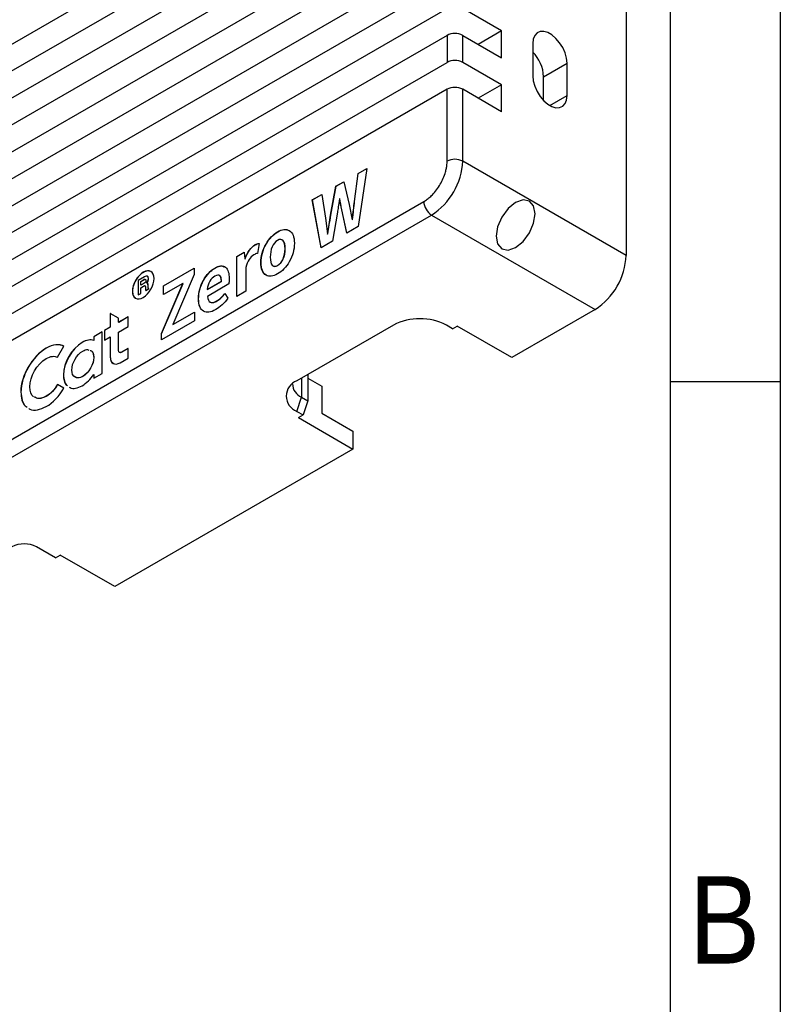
# Model space of a CAD drawing. Header units: millimetres. Extents: x 3 to 207, y 3 to 294.
# Tile 7 of 10: x 172 to 207, y 70 to 115. Entities that reach past the tile are written whole.
import ezdxf

# ---------------------------------------------------------------- set-up
doc = ezdxf.new("R2010")
doc.units = ezdxf.units.MM
doc.linetypes.add('SLD-双点画线', pattern=[12.7, 6.35, -1.27, 1.27, -1.27, 1.27, -1.27])
doc.linetypes.add('SLD-实线', pattern=[0])
for name, color, linetype in [('几何体', 7, 'SLD-实线'), ('注释', 2, 'SLD-实线'), ('草图直线', 1, 'SLD-实线'), ('装饰螺纹线', 6, 'SLD-双点画线')]:
    doc.layers.add(name, color=color, linetype=linetype)
doc.styles.add('SLDTEXTSTYLE2', font='Gothic.ttf', dxfattribs={"width": 0.913})

msp = doc.modelspace()

# ---------------------------------------------------------------- linework, layer by layer
at = {"layer": '几何体'}
for p, q in [((200.0011432, 132.8004689), (200.0011432, 104.2215405)), ((140.9577269, 95.8560777), (191.8694152, 125.2467698)), ((191.8694152, 124.0219585), (140.9577269, 94.6312665)), ((140.9577269, 93.4064553), (191.8694152, 122.7971473)), ((191.8694152, 121.5723361), (140.9577269, 92.1816441)), ((140.9577269, 90.9568329), (191.8694152, 120.3475249)), ((191.8694152, 119.1227137), (140.9577269, 89.7320216)), ((140.9577269, 88.5072104), (191.8694152, 117.8979024)), ((191.8694152, 116.6730912), (140.9577269, 87.2823992)), ((140.9577269, 86.057588), (191.8694152, 115.44828)), ((194.3442889, 114.4277699), (192.576522, 115.44828)), ((191.8694152, 114.2234688), (140.9577269, 84.8327768)), ((191.8694152, 114.2234688), (191.8694152, 112.9986576)), ((192.576522, 112.9986576), (192.576522, 114.2234688)), ((192.576522, 114.2234688), (194.3442889, 113.2029587)), ((194.3442889, 114.4277699), (193.2834564, 113.8153643)), ((194.3442889, 113.2029587), (194.3442889, 114.4277699)), ((195.7585025, 113.856324), (195.7585025, 112.3865505)), ((140.9577269, 83.6079656), (191.8694152, 112.9986576)), ((194.3442889, 111.9781474), (192.576522, 112.9986576)), ((196.2534772, 112.345969), (197.3141374, 112.9582751)), ((197.3141374, 111.4885016), (197.3141374, 112.9582751)), ((196.2534772, 111.2641024), (196.2534772, 112.345969)), ((194.3442889, 111.9781474), (193.2834564, 111.3657418)), ((194.3442889, 110.7533362), (194.3442889, 111.9781474)), ((191.8694152, 111.7738464), (140.9577269, 82.3831543)), ((191.8694152, 108.5076831), (191.8694152, 111.7738464)), ((192.576522, 108.5076831), (192.576522, 111.7738464)), ((194.3442889, 110.7533362), (192.576522, 111.7738464)), ((196.5361935, 111.0394042), (197.3141374, 111.4885016)), ((200.0011432, 104.2215405), (192.576522, 108.5076831)), ((187.6600099, 106.6781352), (187.8236946, 107.9491396)), ((187.667081, 106.6740531), (187.8307657, 107.9450575)), ((187.8236946, 107.9491396), (188.2216373, 108.178867)), ((187.8307657, 107.9450575), (187.8236946, 107.9491396)), ((187.8307657, 107.9450575), (188.2203284, 108.1699473)), ((188.2216373, 108.178867), (187.8349892, 105.5439693)), ((186.8217928, 107.370754), (187.1774038, 107.5760438)), ((186.8288639, 107.366672), (187.179088, 107.568852)), ((187.1774038, 107.5760438), (187.4201098, 106.5396437)), ((185.746512, 106.7500076), (186.1726758, 106.9960267)), ((185.7535831, 106.7459255), (186.1738313, 106.9885297)), ((186.1726758, 106.9960267), (186.3391867, 105.9156401)), ((186.5790767, 106.0541257), (186.8217928, 107.370754)), ((186.5861477, 106.0500436), (186.8288639, 107.366672)), ((186.8288639, 107.366672), (186.8217928, 107.370754)), ((142.0183871, 78.504486), (190.808755, 106.6705658)), ((186.1500969, 104.5713017), (185.746512, 106.7500076)), ((185.7535831, 106.7459255), (185.746512, 106.7500076)), ((186.1558017, 104.574595), (185.7535831, 106.7459255)), ((186.9911299, 106.806927), (186.9798456, 106.8004126)), ((186.998201, 106.8028449), (186.9911299, 106.806927)), ((187.4201098, 106.5396437), (187.5527573, 105.8470852)), ((187.667081, 106.6740531), (187.6600099, 106.6781352)), ((142.3719405, 77.8921135), (191.1623084, 106.0581934)), ((186.5861477, 106.0500436), (186.5790767, 106.0541257)), ((186.8895297, 106.1909787), (186.6609241, 104.866196)), ((187.3156935, 105.2441863), (187.0814458, 106.3017695)), ((187.0885168, 106.2976874), (187.0814458, 106.3017695)), ((187.3211613, 105.2473428), (187.0885168, 106.2976874)), ((191.1623084, 106.0581934), (198.5869296, 101.7720508)), ((186.3391867, 105.9156401), (186.4351447, 105.2019012)), ((187.5527573, 105.8470852), (187.5668679, 105.8552311)), ((187.5598284, 105.8430032), (187.5527573, 105.8470852)), ((187.5598284, 105.8430032), (187.573939, 105.851149)), ((187.573939, 105.851149), (187.5668679, 105.8552311)), ((186.4351447, 105.2019012), (186.4464291, 105.2084155)), ((186.4422158, 105.1978192), (186.4351447, 105.2019012)), ((186.4422158, 105.1978192), (186.4535002, 105.2043335)), ((186.4535002, 105.2043335), (186.4464291, 105.2084155)), ((187.8349892, 105.5439693), (187.3156935, 105.2441863)), ((183.1487078, 104.7011617), (183.1416367, 104.7052437)), ((183.3279004, 104.7736673), (183.2545213, 104.3174083)), ((183.6510463, 104.7402128), (183.6439752, 104.7442948)), ((184.4271687, 104.8916847), (184.3664259, 104.9316689)), ((184.4271687, 104.8916847), (184.4200976, 104.8957667)), ((186.6609241, 104.866196), (186.1500969, 104.5713017)), ((182.3147142, 104.1822461), (182.6533782, 104.3777527)), ((182.3217853, 104.1781641), (182.6540923, 104.3700008)), ((182.6533782, 104.3777527), (182.6815994, 104.071397)), ((182.3147142, 102.3571824), (182.3147142, 104.1822461)), ((182.3217853, 104.1781641), (182.3147142, 104.1822461)), ((182.3217853, 102.3612644), (182.3217853, 104.1781641)), ((182.6815994, 104.071397), (182.692894, 104.0779172)), ((182.6886704, 104.067315), (182.6815994, 104.071397)), ((182.6886704, 104.067315), (182.699965, 104.0738352)), ((182.699965, 104.0738352), (182.692894, 104.0779172)), ((184.4271687, 104.067146), (184.4200976, 104.071228)), ((178.0757233, 103.4539375), (178.0686523, 103.4580196)), ((178.9872817, 102.847987), (180.3786578, 103.6512113)), ((178.9943527, 102.8439049), (180.3786578, 103.6430472)), ((180.3786578, 103.3644162), (179.4077931, 101.0831718)), ((180.3786578, 103.6512113), (180.3786578, 103.3644162)), ((181.3198937, 103.6454098), (181.3128227, 103.6494918)), ((181.7540583, 103.7037778), (181.7854872, 103.6927658)), ((182.7267573, 103.6835679), (182.7267573, 102.5950498)), ((178.1262941, 103.2561602), (177.8385882, 103.0900711)), ((177.8385882, 103.0900711), (177.8385882, 102.4338493)), ((177.9550958, 103.0438507), (178.1033091, 103.1294124)), ((177.9550958, 102.8690327), (177.9550958, 103.0438507)), ((177.9621669, 103.0397687), (177.9550958, 103.0438507)), ((178.0946001, 102.9495668), (177.9550958, 102.8690327)), ((177.9621669, 103.0397687), (178.1103802, 103.1253304)), ((177.9621669, 102.8731148), (177.9621669, 103.0397687)), ((178.1103802, 103.1253304), (178.1033091, 103.1294124)), ((178.2703428, 102.9557295), (178.261504, 102.960832)), ((178.2784134, 102.9486685), (178.2693796, 102.9561185)), ((178.2784134, 102.9486685), (178.2713423, 102.9527506)), ((178.2891095, 103.0594967), (178.2820384, 103.0635788)), ((178.3124876, 103.1701931), (178.3054165, 103.1742751)), ((178.8941396, 100.6725795), (179.8678203, 102.9554495)), ((178.9012107, 100.6684974), (179.8748913, 102.9513675)), ((179.8678203, 102.9554495), (178.9872817, 102.4471254)), ((179.8748913, 102.9513675), (179.8678203, 102.9554495)), ((180.8090665, 103.0930515), (180.8019954, 103.0971335)), ((180.9741587, 102.6783356), (181.6176335, 103.0498057)), ((181.9534815, 102.9275605), (180.9798009, 102.3654666)), ((180.9812297, 102.6742535), (181.6247046, 103.0457236)), ((181.6247046, 103.0457236), (181.6176335, 103.0498057)), ((183.6510463, 103.3257837), (183.6439752, 103.3298657)), ((177.8385882, 102.4338493), (177.9550958, 102.5011078)), ((177.8456592, 102.4297673), (177.9621669, 102.4970258)), ((177.9550958, 102.7582881), (178.0779451, 102.8292074)), ((177.9550958, 102.5011078), (177.9550958, 102.7582881)), ((177.9621669, 102.754206), (177.9550958, 102.7582881)), ((177.9621669, 102.4970258), (177.9550958, 102.5011078)), ((177.9621669, 102.754206), (178.0850162, 102.8251254)), ((177.9621669, 102.4970258), (177.9621669, 102.754206)), ((178.0850162, 102.8251254), (178.0779451, 102.8292074)), ((178.1833637, 102.632884), (178.3149334, 102.7088376)), ((178.1904347, 102.628802), (178.1833637, 102.632884)), ((178.1904347, 102.628802), (178.3220045, 102.7047556)), ((178.2966405, 102.8383906), (178.2895695, 102.8424726)), ((178.300209, 102.7397636), (178.2931379, 102.7438456)), ((178.3220045, 102.7221487), (178.3149334, 102.7262308)), ((178.3149334, 102.7088376), (178.3149334, 102.7262308)), ((178.3220045, 102.7047556), (178.3149334, 102.7088376)), ((178.3220045, 102.7047556), (178.3220045, 102.7221487)), ((178.9872817, 102.4471254), (178.9872817, 102.847987)), ((178.9943527, 102.8439049), (178.9872817, 102.847987)), ((178.9943527, 102.4512075), (178.9943527, 102.8439049)), ((180.9812297, 102.6742535), (180.9741587, 102.6783356)), ((181.77286, 102.4941272), (181.9139658, 102.2822694)), ((182.7267573, 102.5950498), (182.3147142, 102.3571824)), ((177.8456592, 102.4297673), (177.8385882, 102.4338493)), ((180.5832871, 102.2587608), (180.576216, 102.2628429)), ((181.4243201, 102.1576521), (181.4172491, 102.1617342)), ((176.5682108, 101.589123), (176.5663542, 101.5880513)), ((176.5663542, 101.5880513), (176.5663542, 100.9644117)), ((176.5734253, 101.5839692), (176.5663542, 101.5880513)), ((176.9498804, 101.3687182), (176.5682108, 101.589123)), ((176.5752819, 101.585041), (176.5734253, 101.5839692)), ((176.5734253, 101.5839692), (176.5734253, 100.9603297)), ((179.4077931, 101.0831718), (180.3899421, 101.6501543)), ((179.4148642, 101.0790897), (180.3899421, 101.6419903)), ((180.3899421, 101.6501543), (180.3899421, 101.2460351)), ((180.8118927, 101.6900388), (180.8048216, 101.6941208)), ((198.5869296, 101.7720508), (194.8039083, 99.5881591)), ((177.3870422, 101.4381848), (176.9498804, 101.1858167)), ((176.9498804, 101.1858167), (176.9498804, 101.3687182)), ((176.9569515, 101.1817346), (176.9498804, 101.1858167)), ((177.3870422, 101.4300207), (176.9569515, 101.1817346)), ((177.3870422, 100.9953029), (177.3870422, 101.4381848)), ((180.3899421, 101.2460351), (178.8941396, 100.3825267)), ((176.2033871, 100.7548753), (175.8198609, 100.5334703)), ((176.2033871, 100.7467112), (175.826932, 100.5293883)), ((176.2033871, 98.861865), (176.2033871, 100.7548753)), ((176.5663542, 100.9644117), (176.304375, 100.8131743)), ((176.304375, 100.8131743), (176.304375, 100.3702925)), ((176.3114461, 100.8090923), (176.304375, 100.8131743)), ((176.5734253, 100.9603297), (176.3114461, 100.8090923)), ((176.3114461, 100.8090923), (176.3114461, 100.3743745)), ((176.5734253, 100.9603297), (176.5663542, 100.9644117)), ((176.9498804, 100.7429348), (177.3870422, 100.9953029)), ((176.9498804, 99.9028732), (176.9498804, 100.7429348)), ((179.4148642, 101.0790897), (179.4077931, 101.0831718)), ((189.4298968, 101.0576937), (185.0458348, 98.5268285)), ((192.1169026, 100.8944121), (191.8340599, 101.0576937)), ((192.1169026, 100.8944121), (192.3290346, 101.0168733)), ((194.8039083, 99.5881591), (192.3290346, 101.0168733)), ((175.3002498, 100.2681092), (175.2931787, 100.2721912)), ((175.8198609, 100.5334703), (175.8198609, 100.3655543)), ((175.826932, 100.5293883), (175.8198609, 100.5334703)), ((175.826932, 100.3614722), (175.8198609, 100.3655543)), ((175.826932, 100.5293883), (175.826932, 100.3614722)), ((176.304375, 100.3702925), (176.5663542, 100.5215299)), ((176.5663542, 100.5215299), (176.5663542, 99.6181288)), ((176.5734253, 100.5174478), (176.5663542, 100.5215299)), ((176.5734253, 100.5174478), (176.5734253, 99.6140467)), ((178.8941396, 100.3825267), (178.8941396, 100.6725795)), ((178.9012107, 100.6684974), (178.8941396, 100.6725795)), ((178.9012107, 100.3866088), (178.9012107, 100.6684974)), ((173.6661268, 100.0061684), (173.6590557, 100.0102505)), ((174.1738619, 99.5972757), (174.4618383, 100.0960653)), ((177.3870631, 100.0025244), (177.0821394, 99.8264957)), ((177.0892105, 99.8224137), (177.0821394, 99.8264957)), ((177.3870631, 99.9943603), (177.0892105, 99.8224137)), ((177.3870631, 99.5596908), (177.3870631, 100.0025244)), ((175.8198609, 99.5936279), (175.8198609, 99.5904235)), ((175.826932, 99.5895459), (175.8198609, 99.5936279)), ((175.826932, 99.5863415), (175.8198609, 99.5904235)), ((175.826932, 99.5895459), (175.826932, 99.5863415)), ((176.5734253, 99.6140467), (176.5663542, 99.6181288)), ((177.0272888, 99.3519975), (177.3870631, 99.5596908)), ((174.4479522, 98.7918756), (174.4408812, 98.7959576)), ((175.3291953, 98.7258024), (175.3221242, 98.7298844)), ((175.8198609, 98.6404601), (176.2033871, 98.861865)), ((175.8198609, 98.8184851), (175.8198609, 98.6404601)), ((175.826932, 98.8144031), (175.8198609, 98.8184851)), ((175.826932, 98.8144031), (175.826932, 98.6445421)), ((185.2579668, 98.6492898), (185.2579668, 97.7867192)), ((185.5408095, 98.8125714), (185.5408095, 97.6234376)), ((185.5408095, 98.6496215), (186.1772056, 98.2822379)), ((172.5162931, 98.0145862), (172.5092221, 98.0186682)), ((174.4618383, 98.195727), (174.1738619, 98.3620263)), ((186.1772056, 98.2822379), (186.1772056, 97.0574266)), ((173.6661268, 97.8200833), (173.6590557, 97.8241653)), ((185.0458348, 97.1389348), (185.2579668, 97.7867192)), ((185.2579668, 97.7867192), (185.5408095, 97.6234376)), ((185.5408095, 97.6234376), (185.3286775, 96.9756531)), ((185.0458348, 97.1389348), (185.3286775, 96.9756531)), ((185.1165454, 96.8531919), (185.3286775, 96.9756531)), ((185.1165454, 96.8531919), (187.5914192, 95.4244777)), ((186.1772056, 97.0574266), (187.5914192, 96.2410185)), ((187.5914192, 96.2410185), (187.5914192, 95.4244777)), ((187.5914192, 95.4244777), (176.7726854, 89.1789557)), ((174.0835585, 90.4864331), (173.2230094, 90.9832176)), ((174.0857221, 90.4852331), (174.2978117, 90.6076699)), ((176.7726854, 89.1789557), (174.2978117, 90.6076699))]:
    msp.add_line(p, q, dxfattribs=at)
at = {"layer": '几何体', "flags": 128}
for points in [[(197.3141374, 112.9582751), (197.2915354, 113.186275), (197.2250431, 113.4271201), (197.1185247, 113.6668133), (196.9781706, 113.8914245), (196.8121378, 114.0879001), (196.6300755, 114.2448217), (196.4425644, 114.3530695), (196.2605021, 114.4063526), (196.0944693, 114.4015744), (195.9541152, 114.3390126), (195.8475968, 114.2223029), (195.7811045, 114.0582283), (195.7585025, 113.856324)], [(195.7585025, 112.3865505), (195.7811045, 112.1585506), (195.8475968, 111.9177055), (195.9541152, 111.6780123), (196.0944693, 111.4534011), (196.2605021, 111.2569255), (196.4425644, 111.100004), (196.6300755, 110.9917561), (196.8121378, 110.938473), (196.9781706, 110.9432512), (197.1185247, 111.0058131), (197.2250431, 111.1225227), (197.2915354, 111.2865973), (197.3141374, 111.4885016)]]:
    msp.add_lwpolyline(points, dxfattribs=at)
at = {"layer": '几何体'}
for centre, radius, start, end in [((192.2229686, 113.5411133), 0.768511, 62.60967224, 117.39032776), ((194.5375309, 112.2596353), 1.7181168, 2.88027074, 44.71255926), ((192.2229686, 112.316302), 0.768511, 62.60967224, 117.39032776), ((192.2229686, 111.0914908), 0.768511, 62.60967224, 117.39032776), ((189.5190666, 108.6399127), 3.0603134, 302.47639789, 357.52360196), ((192.2229686, 107.8253276), 0.768511, 62.60967224, 117.39032776), ((191.5763631, 106.7054962), 0.7684024, 182.60547849, 237.39452166), ((196.9436972, 104.3537646), 3.0603037, 302.47630356, 357.5236963), ((178.5033127, 102.7207572), 0.3317967, 186.81199471, 195.35747094), ((190.6319783, 98.7376848), 2.6129372, 62.60967224, 117.39032776), ((185.3092107, 97.8328816), 0.742246, 110.7834208, 249.2165792), ((185.5098374, 98.397677), 0.6608391, 180.61917089, 247.59583364), ((172.664395, 89.9050958), 1.2142473, 62.60967223, 117.39032777)]:
    msp.add_arc(centre, radius, start, end, dxfattribs=at)
for points, knots in [([(190.808755, 106.6705658), (190.8355456, 106.6866865), (190.8889071, 106.7187957), (190.9683284, 106.7753571), (191.0466385, 106.8377112), (191.1238388, 106.9064823), (191.2421607, 107.0230894), (191.395365, 107.2026963), (191.5637349, 107.4591889), (191.7017787, 107.7333971), (191.7889573, 107.9788542), (191.8387868, 108.1844928), (191.8647218, 108.3509904), (191.8678462, 108.4553019), (191.8694152, 108.5076831)], [0, 0, 0, 0, 0.0482774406, 0.0961591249, 0.1439200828, 0.1918374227, 0.2401855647, 0.3700030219, 0.5000480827, 0.6298656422, 0.7599108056, 0.8401054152, 0.9197070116, 1, 1, 1, 1]), ([(183.6439752, 104.7442948), (183.7869481, 104.9941108), (183.9628966, 105.179347), (184.3805921, 105.4204774), (184.5564998, 105.4383635), (184.6995033, 105.3536382)], [2, 2, 2, 2, 3, 3, 4, 4, 4, 4]), ([(183.6510463, 104.7402128), (183.7940192, 104.9900287), (183.9699677, 105.1752649), (184.3876632, 105.4163954), (184.5635709, 105.4342815), (184.7065744, 105.3495562)], [2, 2, 2, 2, 3, 3, 4, 4, 4, 4]), ([(184.6995033, 105.3536382), (184.8537606, 105.2623199), (184.9309351, 105.0700792), (184.9309351, 104.7767687), (184.9309351, 104.4877822), (184.8537606, 104.208582), (184.6995033, 103.9392091)], [4, 4, 4, 4, 5, 5, 5, 6, 6, 6, 6]), ([(183.6439752, 103.3298657), (183.4896772, 103.4211134), (183.4125536, 103.6112393), (183.4125536, 103.9002258), (183.4125536, 104.1935362), (183.4896772, 104.4748513), (183.6439752, 104.7442948)], [0, 0, 0, 0, 1, 1, 1, 2, 2, 2, 2]), ([(183.6510463, 103.3257837), (183.4967482, 103.4170313), (183.4196247, 103.6071572), (183.4196247, 103.8961437), (183.4196247, 104.1894542), (183.4967482, 104.4707693), (183.6510463, 104.7402128)], [0, 0, 0, 0, 1, 1, 1, 2, 2, 2, 2]), ([(184.4200976, 104.8957667), (184.3598598, 104.9652797), (184.2770941, 104.9696468), (184.1717393, 104.9088267), (184.0663436, 104.8479831), (183.9835779, 104.7480567), (183.9233809, 104.6090183)], [2, 2, 2, 2, 3, 3, 3, 4, 4, 4, 4]), ([(184.4200976, 104.071228), (184.4783968, 104.2047939), (184.5075873, 104.3585274), (184.5075873, 104.5323752), (184.5075873, 104.7083615), (184.4783968, 104.8294586), (184.4200976, 104.8957667)], [0, 0, 0, 0, 1, 1, 1, 2, 2, 2, 2]), ([(184.4271687, 104.067146), (184.4854679, 104.2007119), (184.5146583, 104.3544453), (184.5146583, 104.5282932), (184.5146583, 104.7042794), (184.4854679, 104.8253766), (184.4271687, 104.8916847)], [0, 0, 0, 0, 1, 1, 1, 2, 2, 2, 2]), ([(183.9233809, 104.6090183), (183.8650409, 104.4753757), (183.8358913, 104.3205996), (183.8358913, 104.1446134), (183.8358913, 103.9707655), (183.8650409, 103.8507111), (183.9233809, 103.7844795)], [4, 4, 4, 4, 5, 5, 5, 6, 6, 6, 6]), ([(184.6995033, 103.9392091), (184.5546021, 103.6882329), (184.3786944, 103.5030673), (184.1717393, 103.3835947), (183.9647434, 103.2640985), (183.7888458, 103.2461712), (183.6439752, 103.3298657)], [6, 6, 6, 6, 7, 7, 7, 8, 8, 8, 8]), ([(183.9233809, 103.7844795), (183.9835779, 103.7170814), (184.0663436, 103.7138336), (184.1717393, 103.7746773), (184.2770941, 103.8354973), (184.3598598, 103.9343044), (184.4200976, 104.071228)], [6, 6, 6, 6, 7, 7, 7, 8, 8, 8, 8]), ([(183.9890754, 103.7432791), (183.9949596, 103.739049), (184.0242732, 103.7179758), (184.1056813, 103.7315277), (184.2196199, 103.7884013), (184.3434342, 103.9028544), (184.3989222, 104.0117248), (184.4271687, 104.067146)], [0, 0, 0, 0, 0.0528789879, 0.2634317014, 0.4893745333, 0.7400631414, 1, 1, 1, 1]), ([(178.0686523, 103.4580196), (177.7962325, 103.300755), (177.574597, 102.9169095), (177.574597, 102.6023823), (177.574597, 102.2881259), (177.7962325, 102.1604089), (178.0686523, 102.3176735)], [0, 0, 0, 0, 1, 1, 1, 2, 2, 2, 2]), ([(178.0757233, 103.4539375), (178.0099251, 103.4071201), (177.8805281, 103.31505), (177.7179423, 103.0891518), (177.6075499, 102.8386583), (177.5692846, 102.5920379), (177.6032653, 102.3903305), (177.6797207, 102.3231535), (177.7151337, 102.2920381)], [0, 0, 0, 0, 0.1725943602, 0.3394195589, 0.5062345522, 0.6788025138, 0.851226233, 1, 1, 1, 1]), ([(178.0686523, 102.3176735), (178.3410042, 102.4748989), (178.5625834, 102.8584783), (178.5625834, 103.1727347), (178.5625834, 103.487262), (178.3410042, 103.615245), (178.0686523, 103.4580196)], [2, 2, 2, 2, 3, 3, 3, 4, 4, 4, 4]), ([(178.4080603, 103.4915881), (178.3632825, 103.5076207), (178.2666459, 103.5422213), (178.1423988, 103.4847687), (178.0757233, 103.4539375)], [0, 0, 0, 0, 0.46336384, 1, 1, 1, 1]), ([(181.3198937, 103.6454098), (181.3753534, 103.6735729), (181.4816367, 103.727545), (181.6266767, 103.7613974), (181.6943824, 103.7286531), (181.7241475, 103.7142579)], [0, 0, 0, 0, 0.3794566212, 0.7271940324, 1, 1, 1, 1]), ([(181.6247046, 103.0457236), (181.6228375, 103.0902432), (181.6194139, 103.1718786), (181.5945817, 103.2631473), (181.560915, 103.2903526), (181.5485552, 103.3003403)], [0, 0, 0, 0, 0.43153436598, 0.79130323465, 1, 1, 1, 1]), ([(178.3094885, 102.7242062), (178.3083295, 102.7247466), (178.3052553, 102.7261799), (178.3021125, 102.7317171), (178.300861, 102.7370072), (178.300209, 102.7397636)], [0, 0, 0, 0, 0.224694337, 0.5960383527, 1, 1, 1, 1]), ([(181.0983122, 102.1172974), (181.1144026, 102.1056128), (181.1603479, 102.072248), (181.2763613, 102.0828475), (181.3726886, 102.1315484), (181.4243201, 102.1576521)], [0, 0, 0, 0, 0.2000479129, 0.5712244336, 1, 1, 1, 1]), ([(175.3221242, 99.8794564), (175.3986816, 99.9172406), (175.5027888, 99.9686216), (175.5790347, 99.9359027), (175.5992116, 99.9272443)], [0, 0, 0, 0, 0.73537072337, 1, 1, 1, 1]), ([(175.65347, 99.909802), (175.6711732, 99.9055657), (175.7349328, 99.8903082), (175.7999452, 99.779604), (175.8131447, 99.6563448), (175.8198609, 99.5936279)], [0, 0, 0, 0, 0.1588162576, 0.5719876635, 1, 1, 1, 1]), ([(175.660541, 99.90572), (175.6782443, 99.9014837), (175.7420038, 99.8862262), (175.8070163, 99.7755219), (175.8202158, 99.6522628), (175.826932, 99.5895459)], [0, 0, 0, 0, 0.1588162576, 0.5719876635, 1, 1, 1, 1]), ([(177.0892105, 99.8224137), (177.0688844, 99.8125222), (177.0400884, 99.7985089), (177.0190442, 99.8078558), (177.0128543, 99.8106051)], [0, 0, 0, 0, 0.7058641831, 1, 1, 1, 1]), ([(176.5734253, 99.6140467), (176.5812411, 99.53801), (176.5957805, 99.3965624), (176.68514, 99.3392571), (176.7264634, 99.3127569)], [0, 0, 0, 0, 0.5375605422, 1, 1, 1, 1]), ([(174.4408812, 98.7959576), (174.4489706, 98.7027705), (174.4648717, 98.5195964), (174.5441878, 98.3533767), (174.6185468, 98.3064417), (174.6360477, 98.2953953)], [0, 0, 0, 0, 0.4419137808, 0.868650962, 1, 1, 1, 1]), ([(174.4479522, 98.7918756), (174.4560961, 98.6987712), (174.472104, 98.5157599), (174.5494645, 98.3514959), (174.6213036, 98.3056571), (174.6364655, 98.2959827)], [0, 0, 0, 0, 0.4496434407, 0.8838448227, 1, 1, 1, 1]), ([(175.3291953, 98.7258024), (175.2538451, 98.6920104), (175.1142471, 98.6294055), (175.0127851, 98.681746), (174.9660887, 98.7058349)], [0, 0, 0, 0, 0.539765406, 1, 1, 1, 1]), ([(172.5092221, 98.0186682), (172.519982, 97.8927227), (172.5411325, 97.6451557), (172.6542064, 97.4146058), (172.7624623, 97.3478241), (172.7935014, 97.3286764)], [0, 0, 0, 0, 0.4248375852, 0.8350893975, 1, 1, 1, 1]), ([(172.5162931, 98.0145862), (172.5270992, 97.8887109), (172.5483404, 97.6412821), (172.6595036, 97.4127564), (172.7652429, 97.3470759), (172.7939191, 97.3292636)], [0, 0, 0, 0, 0.4301066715, 0.8454466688, 1, 1, 1, 1]), ([(174.7097128, 98.2436949), (174.7223456, 98.2341099), (174.7979861, 98.1767181), (174.9988802, 98.1717828), (175.1939221, 98.2592286), (175.2931787, 98.3037297)], [0, 0, 0, 0, 0.0896374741, 0.5367170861, 1, 1, 1, 1]), ([(173.6590557, 97.8241653), (173.5465516, 97.7735619), (173.3414154, 97.6812934), (173.1922973, 97.7577238), (173.124961, 97.792237)], [0, 0, 0, 0, 0.54843604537, 1, 1, 1, 1]), ([(173.6661268, 97.8200833), (173.5536227, 97.7694799), (173.3484864, 97.6772113), (173.1993684, 97.7536417), (173.1320321, 97.7881549)], [0, 0, 0, 0, 0.54843604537, 1, 1, 1, 1]), ([(172.8671683, 97.2769787), (172.88572, 97.2628255), (172.9891309, 97.1839323), (173.2618882, 97.1764358), (173.5251042, 97.2945567), (173.6590557, 97.3546688)], [0, 0, 0, 0, 0.0969532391, 0.5404365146, 1, 1, 1, 1])]:
    msp.add_open_spline(points, degree=3, knots=knots, dxfattribs=at)
for points in [[(186.9798456, 106.8004126), (186.9403298, 106.5190174), (186.9102109, 106.3158649), (186.8895297, 106.1909787)], [(187.0814458, 106.3017695), (187.043787, 106.4929343), (187.0137089, 106.6613359), (186.9911299, 106.806927)], [(187.0885168, 106.2976874), (187.050858, 106.4888523), (187.02078, 106.6572539), (186.998201, 106.8028449)], [(187.5668679, 105.8552311), (187.6007414, 106.1637193), (187.6317786, 106.4380285), (187.6600099, 106.6781352)], [(187.573939, 105.851149), (187.6078125, 106.1596373), (187.6388496, 106.4339465), (187.667081, 106.6740531)], [(186.4464291, 105.2084155), (186.4878018, 105.4799845), (186.5320312, 105.7618623), (186.5790767, 106.0541257)], [(186.4535002, 105.2043335), (186.4948728, 105.4759024), (186.5391023, 105.7577803), (186.5861477, 106.0500436)], [(182.692894, 104.0779172), (182.8114309, 104.3918467), (182.9610051, 104.6009673), (183.1416367, 104.7052437)], [(183.1416367, 104.7052437), (183.2112203, 104.7454135), (183.2733048, 104.7682174), (183.3279004, 104.7736673)], [(183.1487078, 104.7011617), (183.2182914, 104.7413314), (183.2803759, 104.7641354), (183.3349715, 104.7695853)], [(182.699965, 104.0738352), (182.818502, 104.3877646), (182.9680761, 104.5968852), (183.1487078, 104.7011617)], [(183.2545213, 104.3174083), (183.2018235, 104.3065385), (183.1472789, 104.2848296), (183.0908264, 104.2522403)], [(183.0908264, 104.2522403), (182.9289884, 104.1588132), (182.8076355, 103.969242), (182.7267573, 103.6835679)], [(180.8019954, 103.0971335), (180.9449581, 103.3512734), (181.1152644, 103.5354439), (181.3128227, 103.6494918)], [(180.8090665, 103.0930515), (180.9520291, 103.3471914), (181.1223355, 103.5313618), (181.3198937, 103.6454098)], [(181.3128227, 103.6494918), (181.5235222, 103.7711261), (181.6881864, 103.7835877), (181.8067234, 103.6869296)], [(181.6176335, 103.0498057), (181.6176335, 103.3191871), (181.51788, 103.3963384), (181.3184751, 103.2812244)], [(181.8067234, 103.6869296), (181.9177204, 103.5945726), (181.9732343, 103.4180392), (181.9732343, 103.1573175)], [(178.1643412, 103.0103168), (178.1495377, 102.988111), (178.1262941, 102.9678634), (178.0946001, 102.9495668)], [(178.1033091, 103.1294124), (178.1344756, 103.1474045), (178.1572032, 103.1504945), (178.1714793, 103.1387127)], [(178.1103802, 103.1253304), (178.1278334, 103.1354059), (178.1426402, 103.1408082), (178.1547984, 103.1415425)], [(178.2491434, 103.2841822), (178.2190318, 103.2954142), (178.1780668, 103.2860479), (178.1262941, 103.2561602)], [(178.1865287, 103.0918526), (178.1865287, 103.059686), (178.1791218, 103.0324842), (178.1643412, 103.0103168)], [(178.1714793, 103.1387127), (178.1815007, 103.1299167), (178.1865287, 103.1142994), (178.1865287, 103.0918526)], [(178.2174493, 102.9674016), (178.2449118, 102.9942187), (178.2664385, 103.0262552), (178.2820384, 103.0635788)], [(178.2713423, 102.9527506), (178.2623414, 102.9640398), (178.2443843, 102.9689021), (178.2174493, 102.9674016)], [(178.2245204, 102.9633196), (178.2519829, 102.9901367), (178.2735095, 103.0221731), (178.2891095, 103.0594967)], [(178.3054165, 103.1742751), (178.3054165, 103.233905), (178.2866504, 103.2705304), (178.2491434, 103.2841822)], [(178.3124876, 103.1701931), (178.3124876, 103.2298229), (178.2937214, 103.2664484), (178.2562144, 103.2801002)], [(178.2895695, 102.8424726), (178.2895695, 102.8997944), (178.2834865, 102.9365633), (178.2713423, 102.9527506)], [(178.2966405, 102.8383906), (178.2966405, 102.8957123), (178.2905575, 102.9324812), (178.2784134, 102.9486685)], [(178.2820384, 103.0635788), (178.2976165, 103.10085), (178.3054165, 103.1377529), (178.3054165, 103.1742751)], [(178.2891095, 103.0594967), (178.3046876, 103.0967679), (178.3124876, 103.1336709), (178.3124876, 103.1701931)], [(180.576216, 102.2628429), (180.576216, 102.5474465), (180.651452, 102.8255336), (180.8019954, 103.0971335)], [(180.5832871, 102.2587608), (180.5832871, 102.5433645), (180.6585231, 102.8214515), (180.8090665, 103.0930515)], [(181.0955117, 103.0514806), (181.0296317, 102.9395587), (180.9891875, 102.8151809), (180.9741587, 102.6783356)], [(181.3184751, 103.2812244), (181.2319037, 103.2312478), (181.1576063, 103.1546488), (181.0955117, 103.0514806)], [(181.9732343, 103.1573175), (181.9732343, 103.0616838), (181.9666228, 102.9851021), (181.9534815, 102.9275605)], [(178.0779451, 102.8292074), (178.1196836, 102.8533026), (178.1463612, 102.85923), (178.1579997, 102.847052)], [(178.0850162, 102.8251254), (178.1175722, 102.8439196), (178.1409652, 102.8516606), (178.1552054, 102.8483778)], [(178.1579997, 102.847052), (178.1664513, 102.8378835), (178.1706817, 102.8082878), (178.1706817, 102.7582742)], [(178.1706817, 102.7582742), (178.1706817, 102.7241116), (178.1717252, 102.6984704), (178.1738582, 102.6814022)], [(178.2931379, 102.7438456), (178.2907589, 102.7577261), (178.2895695, 102.7906061), (178.2895695, 102.8424726)], [(178.3149334, 102.7262308), (178.3027675, 102.7240926), (178.2955168, 102.7299651), (178.2931379, 102.7438456)], [(178.300209, 102.7397636), (178.29783, 102.7536441), (178.2966405, 102.7865241), (178.2966405, 102.8383906)], [(181.4172491, 102.1617342), (181.5376328, 102.2312302), (181.6561698, 102.3420279), (181.77286, 102.4941272)], [(181.4243201, 102.1576521), (181.5447038, 102.2271482), (181.6632408, 102.3379458), (181.7799311, 102.4900451)], [(180.8048216, 101.6941208), (180.6524213, 101.7799368), (180.576216, 101.9695266), (180.576216, 102.2628429)], [(180.8118927, 101.6900388), (180.6594923, 101.7758548), (180.5832871, 101.9654445), (180.5832871, 102.2587608)], [(180.9798009, 102.3654666), (181.0136642, 102.0808009), (181.1594531, 102.0129117), (181.4172491, 102.1617342)], [(181.9139658, 102.2822694), (181.7446287, 102.0497695), (181.5602117, 101.875992), (181.3608068, 101.7608779)], [(181.3608068, 101.7608779), (181.1350274, 101.6305383), (180.949682, 101.6082761), (180.8048216, 101.6941208)], [(175.2931787, 100.2721912), (174.8224484, 100.0004443), (174.4408812, 99.3395505), (174.4408812, 98.7959576)], [(175.3002498, 100.2681092), (174.8295195, 99.9963623), (174.4479522, 99.3354685), (174.4479522, 98.7918756)], [(175.8198609, 100.3655543), (175.6748578, 100.4136619), (175.4920526, 100.3869986), (175.2931787, 100.2721912)], [(175.826932, 100.3614722), (175.6819288, 100.4095798), (175.4991236, 100.3829166), (175.3002498, 100.2681092)], [(173.6590557, 100.0102505), (173.0239876, 99.6436334), (172.5092221, 98.7519864), (172.5092221, 98.0186682)], [(173.6661268, 100.0061684), (173.0310586, 99.6395514), (172.5162931, 98.7479044), (172.5162931, 98.0145862)], [(174.4618383, 100.0960653), (174.2546073, 100.209962), (173.9714672, 100.1906018), (173.6590557, 100.0102505)], [(174.4689094, 100.0919833), (174.2616784, 100.2058799), (173.9785383, 100.1865198), (173.6661268, 100.0061684)], [(174.8243561, 99.017333), (174.8243561, 99.3347605), (175.0471971, 99.7207444), (175.3221242, 99.8794564)], [(177.0821394, 99.8264957), (177.0090773, 99.7843179), (176.9498804, 99.8185509), (176.9498804, 99.9028732)], [(172.915796, 98.2533783), (172.915796, 98.7266342), (173.2491855, 99.3041397), (173.6590557, 99.5407527)], [(173.6590557, 99.5407527), (173.8588479, 99.6560903), (174.0401434, 99.668769), (174.1738619, 99.5972757)], [(175.8198609, 99.5904235), (175.8191056, 99.2732538), (175.5965916, 98.8883311), (175.3221242, 98.7298844)], [(175.826932, 99.5863415), (175.8261766, 99.2691717), (175.6036627, 98.8842491), (175.3291953, 98.7258024)], [(176.5663542, 99.6181288), (176.5663542, 99.3241828), (176.7727379, 99.2050484), (177.0272888, 99.3519975)], [(175.3221242, 98.7298844), (175.0471971, 98.5711724), (174.8243561, 98.6998574), (174.8243561, 99.017333)], [(175.2931787, 98.3037297), (175.4920526, 98.4185372), (175.6748578, 98.6029363), (175.8198609, 98.8184851)], [(173.0875441, 97.804358), (172.9803402, 97.8912605), (172.915796, 98.0451516), (172.915796, 98.2533783)], [(174.1738619, 98.3620263), (174.0401434, 98.1361436), (173.8588479, 97.9395029), (173.6590557, 97.8241653)], [(173.6590557, 97.3546688), (173.9714672, 97.5350202), (174.2546073, 97.8425654), (174.4618383, 98.195727)], [(174.180933, 98.3579442), (174.0472144, 98.1320616), (173.8659189, 97.9354209), (173.6661268, 97.8200833)]]:
    msp.add_open_spline(points, degree=3, dxfattribs=at)
at = {"layer": '草图直线'}
for p, q in [((207, 294), (207, 3)), ((202, 289), (202, 8)), ((202, 98.5), (207, 98.5))]:
    msp.add_line(p, q, dxfattribs=at)
at = {"layer": '装饰螺纹线', "flags": 128}
msp.add_lwpolyline([(194.980685, 106.6305084), (194.6424375, 106.3575479), (194.355685, 105.9707545), (194.1640832, 105.529014), (194.0968016, 105.0995773), (194.1640832, 104.7478224), (194.355685, 104.5273007), (194.6424375, 104.4715846), (194.980685, 104.5891564), (195.3189326, 104.8621169), (195.605685, 105.2489103), (195.7972869, 105.6906508), (195.8645685, 106.1200875), (195.7972869, 106.4718424), (195.605685, 106.6923642), (195.3189326, 106.7480803), (194.980685, 106.6305084)], dxfattribs=at)

# ---------------------------------------------------------------- texts
at = {"layer": '注释', "insert": (204.4706018, 76.0136245), "char_height": 3.96875, "attachment_point": 2, "style": 'SLDTEXTSTYLE2'}
msp.add_mtext('B', dxfattribs=at)

doc.saveas('drawing.dxf')
